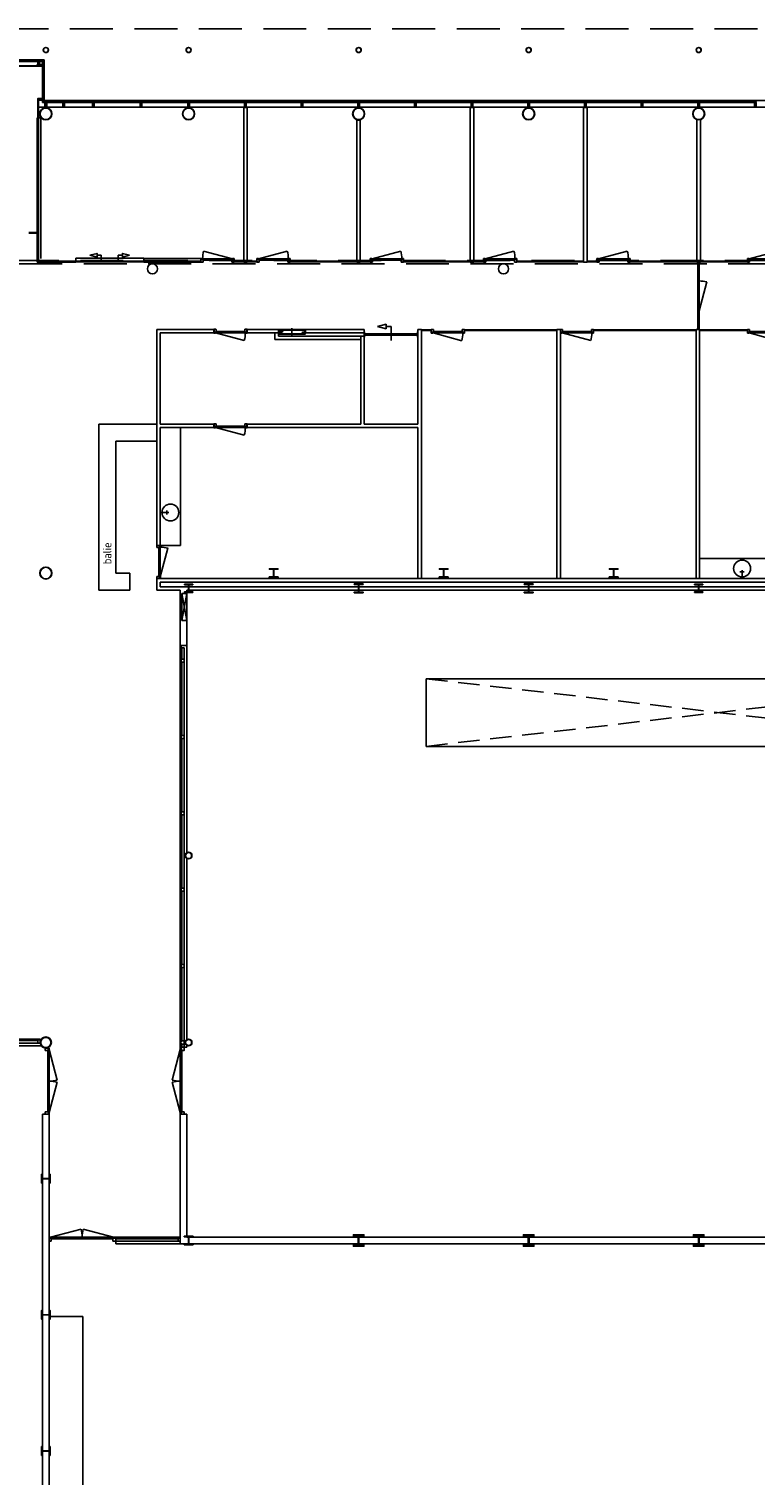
# Model space of a CAD drawing. Header units: millimetres. Extents: x 9251 to 87900, y 65165 to 131508.
# Tile 12 of 37: x 42327 to 63788, y 88763 to 131508. Entities that reach past the tile are written whole.
import ezdxf

# ---------------------------------------------------------------- set-up
doc = ezdxf.new("R2010")
doc.units = ezdxf.units.MM
doc.header["$LTSCALE"] = 100
doc.linetypes.add('DASHED', pattern=[19.05, 12.7, -6.35])
doc.linetypes.add('HIDDEN', pattern=[9.525, 6.35, -3.175])
for name, color, linetype in [('AA28----_KONSTRUKTIE', 9, 'Continuous'), ('AL22----_BINNENWAND', 2, 'Continuous'), ('AL27----_DAKEN', 8, 'DASHED'), ('AL28----_KONSTRUKTIE', 7, 'Continuous'), ('AL31----_BUITENKOZIJN', 1, 'Continuous'), ('AL31----_BUITENKOZIJN_D10', 9, 'Continuous'), ('AL32----_BINNENKOZIJN', 1, 'Continuous'), ('AL43----_VLOERAFWERKING', 7, 'Continuous'), ('AL72----_BALIE', 1, 'Continuous'), ('AL74----_SANITAIR', 7, 'Continuous')]:
    doc.layers.add(name, color=color, linetype=linetype)
doc.styles.add('isocp', font='isocp.shx', dxfattribs={"height": 250})

# ---------------------------------------------------------------- blocks, each defined once
blk = doc.blocks.new('kol-2')
at = {"layer": 'AA28----_KONSTRUKTIE', "linetype": 'Continuous'}
h = blk.add_hatch(color=256, dxfattribs=at)
h.dxf.hatch_style = 1
h.paths.add_polyline_path([(-3.75, 88.5), (-3.75, -88.5, -0.41421356), (-27.75, -112.5), (-130, -112.5), (-130, -125), (130, -125), (130, -112.5), (27.75, -112.5, -0.41421356), (3.75, -88.5), (3.75, 88.5, -0.41421356), (27.75, 112.5), (130, 112.5), (130, 125), (-130, 125), (-130, 112.5), (-27.75, 112.5, -0.41421356)])
at = {"layer": 'AL28----_KONSTRUKTIE'}
blk.add_lwpolyline([(3.75, 88.5, -0.41421356), (27.75, 112.5), (130, 112.5), (130, 125), (-130, 125), (-130, 112.5), (-27.75, 112.5, -0.41421356), (-3.75, 88.5), (-3.75, -88.5, -0.41421356), (-27.75, -112.5), (-130, -112.5), (-130, -125), (130, -125), (130, -112.5), (27.75, -112.5, -0.41421356), (3.75, -88.5)], format="xyb", close=True, dxfattribs=at)
blk = doc.blocks.new('kol-8')
at = {"layer": 'AA28----_KONSTRUKTIE', "linetype": 'Continuous'}
h = blk.add_hatch(color=256, dxfattribs=at)
h.dxf.hatch_style = 1
h.paths.add_polyline_path([(26, 223), (120, 223), (120, 240), (-120, 240), (-120, 223), (-26, 223, -0.414214), (-5, 202), (-5, 38, -0.414214), (-26, 17), (-120, 17), (-120, 0), (120, 0), (120, 17), (26, 17, -0.414214), (5, 38), (5, 202, -0.414214)])
at = {"layer": 'AL28----_KONSTRUKTIE'}
blk.add_lwpolyline([(5, 202, -0.414214), (26, 223), (120, 223), (120, 240), (-120, 240), (-120, 223), (-26, 223, -0.414214), (-5, 202), (-5, 38, -0.414214), (-26, 17), (-120, 17), (-120, 0), (120, 0), (120, 17), (26, 17, -0.414214), (5, 38)], format="xyb", close=True, dxfattribs=at)
blk = doc.blocks.new('kol-15')
at = {"layer": 'AL28----_KONSTRUKTIE', "linetype": 'Continuous'}
h = blk.add_hatch(color=256, dxfattribs=at)
h.dxf.hatch_style = 1
h.paths.add_polyline_path([(165, 0, 1), (-165, 0, 1)])
h.paths.add_polyline_path([(149, 0, 1), (-149, 0, 1)], flags=16)
at = {"layer": 'AL28----_KONSTRUKTIE'}
for radius in [165, 149]:
    blk.add_circle((0, 0), radius, dxfattribs=at)
blk = doc.blocks.new('kol-11')
at = {"layer": 'AA28----_KONSTRUKTIE'}
h = blk.add_hatch(color=256, dxfattribs=at)
h.dxf.hatch_style = 1
edge = h.paths.add_edge_path()
edge.add_arc((37.5, 104), 27, 90, 180, ccw=False)
edge.add_line((37.5, 131), (155, 131))
edge.add_line((155, 131), (155, 170))
edge.add_line((155, 170), (-155, 170))
edge.add_line((-155, 170), (-155, 131))
edge.add_line((-155, 131), (-37.5, 131))
edge.add_arc((-37.5, 104), 27, 0, 90, ccw=False)
edge.add_line((-10.5, 104), (-10.5, -104))
edge.add_arc((-37.5, -104), 27, -90, 0, ccw=False)
edge.add_line((-37.5, -131), (-155, -131))
edge.add_line((-155, -131), (-155, -170))
edge.add_line((-155, -170), (155, -170))
edge.add_line((155, -170), (155, -131))
edge.add_line((155, -131), (37.5, -131))
edge.add_arc((37.5, -104), 27, 180, 270, ccw=False)
edge.add_line((10.5, -104), (10.5, 104))
at = {"layer": 'AL28----_KONSTRUKTIE'}
blk.add_lwpolyline([(10.5, 104, -0.4142136), (37.5, 131), (155, 131), (155, 170), (-155, 170), (-155, 131), (-37.5, 131, -0.4142136), (-10.5, 104), (-10.5, -104, -0.4142136), (-37.5, -131), (-155, -131), (-155, -170), (155, -170), (155, -131), (37.5, -131, -0.4142136), (10.5, -104)], format="xyb", close=True, dxfattribs=at)
blk = doc.blocks.new('kol-13')
at = {"layer": 'AA28----_KONSTRUKTIE', "linetype": 'Continuous'}
h = blk.add_hatch(color=256, dxfattribs=at)
h.dxf.hatch_style = 1
h.paths.add_polyline_path([(-5, 88.5), (-5, -88.5, -0.4142136), (-29, -112.5), (-130, -112.5), (-130, -130), (130, -130), (130, -112.5), (29, -112.5, -0.4142136), (5, -88.5), (5, 88.5, -0.4142136), (29, 112.5), (130, 112.5), (130, 130), (-130, 130), (-130, 112.5), (-29, 112.5, -0.4142136)])
at = {"layer": 'AL28----_KONSTRUKTIE'}
blk.add_lwpolyline([(5, 88.5, -0.4142136), (29, 112.5), (130, 112.5), (130, 130), (-130, 130), (-130, 112.5), (-29, 112.5, -0.4142136), (-5, 88.5), (-5, -88.5, -0.4142136), (-29, -112.5), (-130, -112.5), (-130, -130), (130, -130), (130, -112.5), (29, -112.5, -0.4142136), (5, -88.5)], format="xyb", close=True, dxfattribs=at)
blk = doc.blocks.new('RTGMJHFJ')
at = {"layer": 'AL32----_BINNENKOZIJN', "linetype": 'Continuous'}
blk.add_line((1070279, 161890), (1071129, 162118), dxfattribs=at)
at = {"layer": 'AL32----_BINNENKOZIJN', "linetype": 'ByBlock'}
for p, q in [((1070227, 161897), (1070229, 161899)), ((1070227, 161897), (1070227, 161805)), ((1070227, 161805), (1070227, 161787)), ((1070229, 161785), (1070227, 161787)), ((1070275, 161899), (1070229, 161899)), ((1070229, 161785), (1070236, 161785)), ((1070236, 161785), (1070236, 161785)), ((1070236, 161785), (1070293, 161785)), ((1070277, 161897), (1070275, 161899)), ((1070277, 161848), (1070277, 161897)), ((1070293, 161848), (1070277, 161848)), ((1070294, 161847), (1070293, 161848)), ((1070293, 161785), (1070294, 161786)), ((1070294, 161786), (1070294, 161847)), ((1071144, 161847), (1071145, 161848)), ((1071144, 161786), (1071144, 161847)), ((1071145, 161785), (1071144, 161786)), ((1071145, 161848), (1071161, 161848)), ((1071202, 161785), (1071145, 161785)), ((1071202, 161785), (1071145, 161785)), ((1071161, 161897), (1071163, 161899)), ((1071161, 161848), (1071161, 161897)), ((1071163, 161899), (1071209, 161899)), ((1071163, 161899), (1071209, 161899)), ((1071209, 161785), (1071202, 161785)), ((1071202, 161785), (1071202, 161785)), ((1071209, 161785), (1071202, 161785)), ((1071202, 161785), (1071202, 161785)), ((1071211, 161897), (1071209, 161899)), ((1071209, 161785), (1071211, 161787)), ((1071211, 161897), (1071211, 161805)), ((1071211, 161805), (1071211, 161787))]:
    blk.add_line(p, q, dxfattribs=at)
at = {"layer": 'AL32----_BINNENKOZIJN', "lineweight": 20}
for p, q in [((1070227, 161800), (1070227, 161820)), ((1071211, 161800), (1071211, 161820))]:
    blk.add_line(p, q, dxfattribs=at)
at = {"layer": 'AL32----_BINNENKOZIJN'}
for p, q in [((1071159, 161890), (1070279, 161890)), ((1070279, 161890), (1070279, 161850)), ((1071159, 161850), (1070279, 161850)), ((1071159, 161890), (1071159, 161850))]:
    blk.add_line(p, q, dxfattribs=at)
blk.add_arc((1070279, 161890), 880, 0, 15, dxfattribs=at)
blk = doc.blocks.new('cxzczxc')
at = {"layer": 'AL32----_BINNENKOZIJN', "linetype": 'ByBlock'}
for p, q in [((1055832, 150268), (1055832, 150288)), ((1055832, 150288), (1055841, 150288)), ((1055841, 150268), (1055832, 150268)), ((1055832, 150194), (1055841, 150194)), ((1055832, 150174), (1055832, 150194)), ((1055880, 150174), (1055832, 150174)), ((1055841, 150288), (1055841, 150288)), ((1055841, 150288), (1055898, 150288)), ((1055841, 150194), (1055841, 150268)), ((1055882, 150176), (1055880, 150174)), ((1055898, 150225), (1055882, 150225)), ((1055882, 150225), (1055882, 150176)), ((1055898, 150288), (1055899, 150287)), ((1055899, 150226), (1055898, 150225)), ((1055899, 150287), (1055899, 150226)), ((1056750, 150288), (1056749, 150287)), ((1056749, 150287), (1056749, 150226)), ((1056749, 150226), (1056750, 150225)), ((1056807, 150288), (1056750, 150288)), ((1056750, 150225), (1056766, 150225)), ((1056766, 150225), (1056766, 150176)), ((1056766, 150176), (1056768, 150174)), ((1056768, 150174), (1056816, 150174)), ((1056816, 150288), (1056807, 150288)), ((1056807, 150288), (1056807, 150288)), ((1056807, 150194), (1056807, 150268)), ((1056807, 150268), (1056816, 150268)), ((1056816, 150194), (1056807, 150194)), ((1056816, 150268), (1056816, 150288)), ((1056816, 150174), (1056816, 150194))]:
    blk.add_line(p, q, dxfattribs=at)
at = {"layer": 'AL32----_BINNENKOZIJN'}
for p, q in [((1055884, 150223), (1056764, 150223)), ((1055884, 150183), (1055884, 150223)), ((1055884, 150183), (1056764, 150183)), ((1056764, 150183), (1056764, 150223))]:
    blk.add_line(p, q, dxfattribs=at)
at = {"layer": 'AL32----_BINNENKOZIJN', "linetype": 'Continuous'}
blk.add_line((1056764, 150183), (1055914, 149956), dxfattribs=at)
at = {"layer": 'AL32----_BINNENKOZIJN'}
blk.add_arc((1056764, 150183), 880, 180, 195, dxfattribs=at)
blk = doc.blocks.new('dfbvddff')
at = {"layer": 'AL22----_BINNENWAND'}
for p, q in [((1051639, 157953), (1051639, 157821)), ((1051639, 157821), (1051659, 157821)), ((1051640, 157953), (1051640, 157822)), ((1051654, 157952), (1051640, 157952)), ((1051654, 157853), (1051640, 157853)), ((1051654, 157850), (1051640, 157850)), ((1051640, 157822), (1051658, 157822)), ((1052426, 157956), (1051642, 157956)), ((1052426, 157955), (1051642, 157955)), ((1051650, 157878), (1051650, 157866)), ((1051656, 157878), (1051650, 157878)), ((1051656, 157866), (1051650, 157866)), ((1051656, 157950), (1051656, 157854)), ((1051656, 157877), (1051659, 157877)), ((1051656, 157868), (1051659, 157868)), ((1051658, 157822), (1051658, 157848)), ((1051658, 157848), (1051659, 157848)), ((1051659, 157950), (1051659, 157854)), ((1051659, 157821), (1051659, 157848)), ((1052409, 157821), (1051659, 157821)), ((1051662, 157846), (1052382, 157846)), ((1051662, 157823), (1051662, 157846)), ((1051663, 157823), (1051663, 157846)), ((1051721, 157836), (1051663, 157836)), ((1051721, 157835), (1051663, 157835)), ((1051664, 157822), (1052405, 157822)), ((1051664, 157821), (1052405, 157821)), ((1051679, 157920), (1051739, 157920)), ((1051722, 157822), (1051722, 157834)), ((1051723, 157822), (1051723, 157834)), ((1052376, 157935), (1052296, 157885)), ((1052296, 157873), (1052296, 157885)), ((1052408, 157873), (1052296, 157873)), ((1052389, 157920), (1052329, 157920)), ((1052339, 157842), (1052339, 157822)), ((1052340, 157842), (1052340, 157822)), ((1052403, 157844), (1052341, 157844)), ((1052403, 157842), (1052341, 157842)), ((1052347, 157955), (1052409, 157955)), ((1052347, 157955), (1052347, 157953)), ((1052347, 157953), (1052409, 157953)), ((1052410, 157935), (1052376, 157935)), ((1052405, 157846), (1052382, 157846)), ((1052382, 157844), (1052382, 157846)), ((1052405, 157844), (1052382, 157844)), ((1052389, 157850), (1052410, 157850)), ((1052389, 157848), (1052389, 157850)), ((1052389, 157848), (1052409, 157848)), ((1052403, 157842), (1052403, 157822)), ((1052405, 157823), (1052405, 157844)), ((1052405, 157842), (1052405, 157822)), ((1052405, 157822), (1052405, 157841)), ((1052407, 157924), (1052407, 157917)), ((1052407, 157823), (1052407, 157844)), ((1052408, 157925), (1052410, 157925)), ((1052408, 157922), (1052410, 157922)), ((1052408, 157918), (1052410, 157918)), ((1052408, 157915), (1052410, 157915)), ((1052409, 157821), (1052409, 157848)), ((1052429, 157821), (1052409, 157821)), ((1052410, 157952), (1052410, 157831)), ((1052410, 157950), (1052428, 157950)), ((1052410, 157935), (1052410, 157875)), ((1052410, 157822), (1052410, 157850)), ((1052410, 157831), (1052415, 157831)), ((1052428, 157822), (1052410, 157822)), ((1052412, 157952), (1052412, 157950)), ((1052413, 157923), (1052422, 157923)), ((1052413, 157922), (1052423, 157922)), ((1052413, 157918), (1052423, 157918)), ((1052413, 157918), (1052422, 157918)), ((1052415, 157831), (1052428, 157843)), ((1052423, 157922), (1052422, 157923)), ((1052422, 157918), (1052422, 157923)), ((1052422, 157918), (1052423, 157918)), ((1052423, 157918), (1052423, 157922)), ((1052428, 157953), (1052428, 157822)), ((1052428, 157950), (1052428, 157843)), ((1052429, 157953), (1052429, 157821))]:
    blk.add_line(p, q, dxfattribs=at)
at = {"layer": 'AL22----_BINNENWAND', "ltscale": 75}
blk.add_line((1052034, 157782), (1052034, 157999), dxfattribs=at)
at = {"layer": 'AL22----_BINNENWAND', "ltscale": 7}
for p, q in [((1052410, 157924), (1052413, 157924)), ((1052410, 157916), (1052413, 157916)), ((1052413, 157916), (1052413, 157924))]:
    blk.add_line(p, q, dxfattribs=at)
at = {"layer": 'AL22----_BINNENWAND'}
blk.add_circle((1051709, 157920), 19.2, dxfattribs=at)
for centre, radius, start, end in [((1051642, 157953), 3.25, 90, 180), ((1051642, 157953), 2, 90, 180), ((1051654, 157950), 4.5, 0, 90), ((1051654, 157950), 1.5, 0, 90), ((1051654, 157854), 1.5, 270, 0), ((1051654, 157854), 4.5, 270, 0), ((1051664, 157823), 2, 180, 270), ((1051664, 157823), 0.5, 180, 270), ((1051721, 157834), 2, 0, 90), ((1051721, 157834), 0.5, 0, 90), ((1052341, 157842), 2, 90, 180), ((1052359, 157920), 19.2, 42.7158, 201.2949), ((1052341, 157842), 0.5, 90, 180), ((1052403, 157842), 2, 0, 90), ((1052403, 157842), 0.5, 0, 90), ((1052405, 157844), 2, 0, 90), ((1052405, 157844), 0.5, 0, 90), ((1052405, 157823), 0.5, 270, 0), ((1052405, 157823), 2, 270, 0), ((1052408, 157924), 0.858, 125.2438, 149.6198), ((1052408, 157924), 0.418, 90, 125.2438), ((1052409, 157924), 1.99, 180, 193.6487), ((1052409, 157924), 1.99, 166.3513, 180), ((1052408, 157924), 1.33, 149.6198, 166.3513), ((1052408, 157923), 0.418, 234.7562, 270), ((1052408, 157923), 0.858, 210.3802, 234.7562), ((1052408, 157923), 1.33, 193.6487, 210.3802), ((1052411, 157921), 4.33, 163.6633, 173.0774), ((1052409, 157921), 1.96, 144.715, 163.6633), ((1052415, 157920), 7.99, 173.0774, 180), ((1052415, 157920), 7.99, 180, 186.9226), ((1052411, 157920), 4.33, 186.9226, 196.3367), ((1052408, 157917), 0.858, 125.2438, 149.6198), ((1052408, 157917), 0.418, 90, 125.2438), ((1052409, 157919), 1.96, 196.3367, 215.285), ((1052409, 157917), 1.99, 180, 193.6487), ((1052409, 157917), 1.99, 166.3513, 180), ((1052408, 157917), 1.33, 149.6198, 166.3513), ((1052408, 157916), 0.858, 210.3802, 234.7562), ((1052408, 157916), 1.33, 193.6487, 210.3802), ((1052408, 157916), 0.418, 234.7562, 270), ((1052408, 157922), 0.251, 90, 144.715), ((1052408, 157918), 0.251, 215.285, 270), ((1052408, 157875), 2.5, 270, 0), ((1052409, 157952), 2.5, 0, 90), ((1052409, 157952), 1, 0, 90), ((1052426, 157953), 3.25, 0, 90), ((1052426, 157953), 2, 0, 90)]:
    blk.add_arc(centre, radius, start, end, dxfattribs=at)
blk = doc.blocks.new('300_28_ISR_kolom_HE - HEB260-V7-Fund_00_tag')
at = {"layer": 'AA28----_KONSTRUKTIE', "linetype": 'Continuous'}
h = blk.add_hatch(color=256, dxfattribs=at)
h.dxf.hatch_style = 1
h.paths.add_polyline_path([(-130, 130), (-130, 112), (-29, 112, -0.127615), (-17, 109, -0.272209), (-5, 88), (-5, -89, -0.414214), (-29, -113), (-130, -113), (-130, -130), (130, -130), (130, -113), (29, -113, -0.127615), (17, -109, -0.272209), (5, -89), (5, 88, -0.414214), (29, 112), (130, 112), (130, 130)])
at = {"layer": 'AL28----_KONSTRUKTIE', "lineweight": 25}
for p, q in [((130, 130), (-130, 130)), ((-130, 130), (-130, 112)), ((-130, 112), (-29, 112)), ((-5, 88), (-5, -89)), ((5, -89), (5, 88)), ((29, 112), (130, 112)), ((130, 112), (130, 130)), ((-130, -113), (-130, -130)), ((-29, -113), (-130, -113)), ((-130, -130), (130, -130)), ((130, -113), (29, -113)), ((130, -130), (130, -113))]:
    blk.add_line(p, q, dxfattribs=at)
for centre, start, end in [((-29, 88), 0, 90), ((29, 88), 90, 180), ((-29, -89), 270, 0), ((29, -89), 180, 270)]:
    blk.add_arc(centre, 24, start, end, dxfattribs=at)
at = {"layer": 'AL28----_KONSTRUKTIE', "linetype": 'HIDDEN', "lineweight": 25}
for centre, start, end in [((-29, 88), 60.91, 89.09), ((-29, 88), 30.91, 59.09), ((-29, 88), 0.91, 29.09), ((29, 88), 150.91, 179.09), ((29, 88), 120.91, 149.09), ((29, 88), 90.91, 119.09), ((-29, -89), 270.91, 299.09), ((-29, -89), 300.91, 329.09), ((-29, -89), 330.91, 359.09), ((29, -89), 180.91, 209.09), ((29, -89), 210.91, 239.09), ((29, -89), 240.91, 269.09)]:
    blk.add_arc(centre, 24, start, end, dxfattribs=at)
blk = doc.blocks.new('300_28_ISR_kolom_HE - HEB260-V6-Fund_00_tag')
at = {"layer": 'AA28----_KONSTRUKTIE', "linetype": 'Continuous'}
h = blk.add_hatch(color=256, dxfattribs=at)
h.dxf.hatch_style = 1
h.paths.add_polyline_path([(29, 112), (130, 112), (130, 130), (-130, 130), (-130, 112), (-29, 112, -0.127615), (-17, 109, -0.272209), (-5, 88), (-5, -89, -0.414214), (-29, -113), (-130, -113), (-130, -130), (130, -130), (130, -113), (29, -113, -0.127615), (17, -109, -0.272209), (5, -89), (5, 88, -0.414214)])
at = {"layer": 'AL28----_KONSTRUKTIE', "lineweight": 25}
for p, q in [((130, 130), (-130, 130)), ((-130, 130), (-130, 112)), ((-130, 112), (-29, 112)), ((-5, 88), (-5, -89)), ((5, -89), (5, 88)), ((29, 112), (130, 112)), ((130, 112), (130, 130)), ((-130, -113), (-130, -130)), ((-29, -113), (-130, -113)), ((-130, -130), (130, -130)), ((130, -113), (29, -113)), ((130, -130), (130, -113))]:
    blk.add_line(p, q, dxfattribs=at)
for centre, start, end in [((-29, 88), 0, 90), ((29, 88), 90, 180), ((-29, -89), 270, 0), ((29, -89), 180, 270)]:
    blk.add_arc(centre, 24, start, end, dxfattribs=at)
at = {"layer": 'AL28----_KONSTRUKTIE', "linetype": 'HIDDEN', "lineweight": 25}
for centre, start, end in [((-29, 88), 60.91, 89.09), ((-29, 88), 30.91, 59.09), ((-29, 88), 0.91, 29.09), ((29, 88), 150.91, 179.09), ((29, 88), 120.91, 149.09), ((29, 88), 90.91, 119.09), ((-29, -89), 270.91, 299.09), ((-29, -89), 300.91, 329.09), ((-29, -89), 330.91, 359.09), ((29, -89), 180.91, 209.09), ((29, -89), 210.91, 239.09), ((29, -89), 240.91, 269.09)]:
    blk.add_arc(centre, 24, start, end, dxfattribs=at)
blk = doc.blocks.new('Buis 152 zelf')
at = {"layer": 'AL28----_KONSTRUKTIE', "linetype": 'Continuous'}
for radius in [76, 71.5]:
    blk.add_circle((0, 0), radius, dxfattribs=at)
blk = doc.blocks.new('Buis 355')
at = {"layer": 'AA28----_KONSTRUKTIE', "linetype": 'Continuous'}
h = blk.add_hatch(color=256, dxfattribs=at)
h.dxf.hatch_style = 1
h.paths.add_polyline_path([(177.8, 0, 1), (-177.8, 0, 1)])
h.paths.add_polyline_path([(169.8, 0, 1), (-169.8, 0, 1)], flags=16)
at = {"layer": 'AL28----_KONSTRUKTIE', "linetype": 'Continuous'}
for radius in [177.8, 169.8]:
    blk.add_circle((0, 0), radius, dxfattribs=at)
blk = doc.blocks.new('Kol 1 zelf')
at = {"layer": 'AA28----_KONSTRUKTIE', "linetype": 'Continuous'}
h = blk.add_hatch(color=256, dxfattribs=at)
h.dxf.hatch_style = 1
h.paths.add_polyline_path([(100, 0, 1), (-100, 0, 1)])
h.paths.add_polyline_path([(90, 0, 1), (-90, 0, 1)], flags=16)
at = {"layer": 'AL28----_KONSTRUKTIE', "linetype": 'Continuous'}
for radius in [100, 90]:
    blk.add_circle((0, 0), radius, dxfattribs=at)
blk = doc.blocks.new('31_stijl zelf')
at = {"layer": 'AL31----_BUITENKOZIJN_D10', "linetype": 'Continuous'}
h = blk.add_hatch(color=256, dxfattribs=at)
h.dxf.hatch_style = 1
h.paths.add_polyline_path([(-12, 34), (-12, 0), (-25, 0), (-25, -138), (25, -138), (25, 0), (12, 0), (12, 34), (25, 34), (25, 37), (25, 52), (-25, 52), (-25, 37), (-25, 34)])
h.paths.add_polyline_path([(-23, 36), (-23, 39), (-23, 50), (23, 50), (23, 37), (23, 36), (10, 36), (10, -2), (23, -2), (23, -136), (-23, -136), (-23, -2), (-10, -2), (-10, 36)], flags=16)
at = {"layer": 'AL31----_BUITENKOZIJN', "linetype": 'Continuous'}
for points in [[(-32, 34), (-12, 34), (-12, 0), (-32, 0)], [(32, 34), (12, 34), (12, 0), (32, 0)]]:
    blk.add_lwpolyline(points, dxfattribs=at)
for points in [[(25, 0), (12, 0), (12, 34), (25, 34), (25, 37), (25, 52), (-25, 52), (-25, 37), (-25, 37), (-25, 34), (-12, 34), (-12, 0), (-25, 0), (-25, -138), (25, -138)], [(23, -2), (10, -2), (10, 36), (23, 36), (23, 37), (23, 50), (-23, 50), (-23, 39), (-23, 39), (-23, 36), (-10, 36), (-10, -2), (-23, -2), (-23, -136), (23, -136)]]:
    blk.add_lwpolyline(points, close=True, dxfattribs=at)

msp = doc.modelspace()

# ---------------------------------------------------------------- hatches: boundary and pattern name
at = {"layer": 'AL31----_BUITENKOZIJN'}
h = msp.add_hatch(dxfattribs=at)
h.set_pattern_fill('ANSI37', color=256, scale=0.5, angle=270)
h.set_pattern_definition([(225, (41784.1727, 146436.7445), (-1.12253202, 1.12253202), []), (135, (41784.1727, 146436.7445), (1.12253202, 1.12253202), [])])
h.paths.add_polyline_path([(42560, 130409), (42560, 130411), (42546, 130411), (42546, 130409)])
h = msp.add_hatch(dxfattribs=at)
h.set_pattern_fill('_U', color=256, scale=2, angle=225, double=1, pattern_type=0)
h.set_pattern_definition([(315, (36586.6703, 123567.8836), (-1.41421356, -1.41421356), []), (225, (36586.6703, 123567.8836), (-1.41421356, 1.41421356), [])])
h.paths.add_polyline_path([(42563, 130417), (42557, 130417, -0.4), (42557, 130426), (42563, 130426, -0.4)])

# ---------------------------------------------------------------- linework, layer by layer
at = {"layer": 'AL22----_BINNENWAND'}
for p, q in [((42589, 129399), (42589, 128882)), ((42607, 129399), (42607, 128882)), ((48677, 129188), (48777, 129188)), ((48677, 124611), (48677, 129188)), ((48777, 124611), (48777, 129188)), ((55372, 124611), (55372, 129188)), ((55372, 129188), (55472, 129188)), ((55472, 124611), (55472, 129188)), ((58722, 124611), (58722, 129188)), ((58722, 129188), (58822, 129188)), ((58822, 124611), (58822, 129188)), ((42683, 128881), (42569, 128881)), ((42569, 124611), (42569, 128881)), ((42589, 128882), (42607, 128882)), ((42596, 128869), (42596, 128466)), ((42601, 128869), (42601, 128466)), ((42606, 128869), (42606, 128466)), ((42683, 128881), (42683, 124725)), ((52022, 124611), (52022, 128813)), ((52022, 128813), (52122, 128813)), ((52122, 124611), (52122, 128813)), ((62072, 124611), (62072, 128830)), ((62072, 128830), (62172, 128828)), ((62172, 124611), (62172, 128828)), ((43718, 124611), (42569, 124611)), ((43718, 124732), (43718, 124728)), ((45726, 124725), (47411, 124725)), ((47411, 124611), (45726, 124611)), ((47411, 124725), (47411, 124611)), ((48777, 124611), (48677, 124611)), ((52122, 124611), (52022, 124611)), ((55472, 124611), (55372, 124611)), ((58822, 124611), (58722, 124611)), ((62172, 124611), (62072, 124611)), ((62172, 124646), (62172, 124626)), ((46108, 122626), (46108, 116243)), ((47789, 122626), (46108, 122626)), ((46208, 122526), (46208, 119826)), ((47789, 122526), (46208, 122526)), ((47789, 122626), (47789, 122526)), ((49815, 122626), (48773, 122626)), ((48773, 122626), (48773, 122526)), ((49649, 122526), (48773, 122526)), ((49599, 122326), (49599, 122526)), ((52134, 122326), (49599, 122326)), ((49699, 122526), (49649, 122526)), ((49699, 122526), (49699, 122626)), ((49699, 122426), (49699, 122526)), ((52234, 122426), (49699, 122426)), ((52234, 122626), (50497, 122626)), ((50497, 122626), (50497, 122526)), ((52234, 122526), (50497, 122526)), ((52134, 119826), (52134, 122426)), ((52234, 122526), (52234, 122626)), ((52234, 119826), (52234, 122426)), ((53925, 122626), (53825, 122626)), ((53825, 122626), (53825, 119826)), ((53925, 122626), (53925, 115259)), ((57934, 122626), (57934, 115259)), ((58034, 122626), (57934, 122626)), ((58034, 122626), (58034, 115259)), ((59018, 122611), (59018, 122591)), ((62044, 122626), (62044, 115259)), ((62144, 122626), (62044, 122626)), ((62144, 122626), (62144, 115259)), ((46208, 119826), (47789, 119826)), ((46208, 119726), (46208, 116243)), ((47789, 119726), (46208, 119726)), ((47789, 119826), (47789, 119726)), ((52134, 119826), (48773, 119826)), ((48773, 119826), (48773, 119726)), ((53825, 119726), (48773, 119726)), ((53825, 119826), (52234, 119826)), ((53825, 119726), (53825, 115259)), ((46208, 116243), (46108, 116243)), ((64854, 115259), (46108, 115259)), ((46108, 115259), (46108, 114919)), ((64754, 115159), (46208, 115159)), ((46208, 115159), (46208, 115019)), ((64754, 115019), (46208, 115019)), ((46802, 114919), (46108, 114919)), ((46802, 114919), (46802, 113279)), ((46992, 114819), (46842, 114819)), ((46842, 114819), (46992, 114019)), ((46842, 114019), (46992, 114819)), ((46842, 114819), (46842, 114019)), ((64854, 114919), (46992, 114919)), ((46992, 114919), (46992, 113279)), ((46992, 114019), (46842, 114019)), ((46992, 113279), (46802, 113279)), ((46802, 101387), (46802, 113279)), ((46992, 107158), (46992, 113279)), ((46842, 113232), (46802, 113232)), ((46842, 113232), (46802, 113232)), ((46842, 113232), (46802, 113232)), ((46842, 112861), (46802, 112861)), ((46842, 112861), (46842, 113232)), ((46916, 113212), (46842, 113212)), ((46916, 112881), (46842, 112881)), ((46842, 112811), (46802, 112811)), ((46842, 112811), (46802, 112811)), ((46842, 112811), (46802, 112811)), ((46842, 110604), (46842, 112811)), ((46916, 112791), (46842, 112791)), ((46842, 110604), (46802, 110604)), ((46842, 110554), (46802, 110554)), ((46842, 110554), (46802, 110554)), ((46842, 110554), (46802, 110554)), ((46916, 110624), (46842, 110624)), ((46842, 108346), (46842, 110554)), ((46916, 110534), (46842, 110534)), ((46842, 108366), (46842, 110534)), ((46842, 108346), (46802, 108346)), ((46842, 108296), (46802, 108296)), ((46842, 108296), (46802, 108296)), ((46842, 108296), (46802, 108296)), ((46916, 108366), (46842, 108366)), ((46842, 106089), (46842, 108296)), ((46916, 108276), (46842, 108276)), ((46842, 106109), (46842, 108276)), ((46992, 101632), (46992, 106991)), ((46842, 106089), (46802, 106089)), ((46842, 106039), (46802, 106039)), ((46842, 106039), (46802, 106039)), ((46842, 106039), (46802, 106039)), ((46916, 106109), (46842, 106109)), ((46842, 103831), (46842, 106039)), ((46916, 106019), (46842, 106019)), ((46842, 103831), (46802, 103831)), ((46842, 103781), (46802, 103781)), ((46842, 103781), (46802, 103781)), ((46842, 103781), (46802, 103781)), ((46916, 103851), (46842, 103851)), ((46842, 101574), (46842, 103781)), ((46916, 103761), (46842, 103761)), ((37762, 101454), (42693, 101454)), ((42662, 101644), (37792, 101644)), ((42662, 101530), (37792, 101530)), ((42615, 101604), (40252, 101604)), ((42595, 101530), (42595, 101604)), ((42615, 101604), (42615, 101644)), ((42662, 101530), (42662, 101644)), ((46842, 101574), (46802, 101574)), ((46842, 101524), (46802, 101524)), ((46842, 101524), (46802, 101524)), ((46842, 101524), (46802, 101524)), ((46916, 101594), (46842, 101594)), ((46842, 101407), (46842, 101524)), ((46916, 101504), (46842, 101504)), ((46992, 101407), (46842, 101407)), ((46992, 101407), (46992, 101465)), ((42922, 99429), (42732, 99429)), ((42732, 99429), (42732, 73449)), ((42922, 99429), (42922, 75949)), ((46802, 99429), (46802, 95600)), ((46802, 99429), (46992, 99429)), ((70028, 95790), (46992, 95790)), ((70028, 95600), (46802, 95600)), ((42922, 93449), (43922, 93449)), ((43922, 93449), (43922, 77949))]:
    msp.add_line(p, q, dxfattribs=at)
for points in [[(46916, 101407), (46916, 113212)], [(46992, 99429), (46992, 95790)]]:
    msp.add_lwpolyline(points, dxfattribs=at)
at = {"layer": 'AL27----_DAKEN'}
for p, q in [((9251, 131508), (79947, 131508)), ((11462, 124664), (86951, 124664)), ((11562, 124564), (86851, 124564))]:
    msp.add_line(p, q, dxfattribs=at)
at = {"layer": 'AL28----_KONSTRUKTIE'}
for centre in [(45977, 124416), (56352, 124416)]:
    msp.add_circle(centre, 150, dxfattribs=at)
at = {"layer": 'AL31----_BUITENKOZIJN'}
for p, q in [((42777, 130596), (37678, 130596)), ((42600, 130578), (41239, 130578)), ((42600, 130544), (41239, 130544)), ((42564, 130410), (42570, 130424)), ((42564, 130424), (42570, 130410)), ((42564, 130411), (42564, 130417)), ((42624, 130578), (42758, 130578)), ((42624, 130544), (42724, 130544)), ((42724, 130544), (42724, 130443)), ((42724, 130419), (42724, 129436)), ((42758, 130578), (42758, 130443)), ((42758, 130419), (42758, 129436)), ((42777, 130596), (42777, 129389)), ((42587, 129199), (77397, 129199)), ((42724, 129412), (42724, 129336)), ((42724, 129336), (42815, 129336)), ((42758, 129412), (42758, 129370)), ((42758, 129370), (42815, 129370)), ((42777, 129389), (77587, 129389)), ((42841, 129198), (42813, 129198)), ((42813, 129198), (42813, 129176)), ((42813, 129198), (42841, 129176)), ((42813, 129176), (42841, 129198)), ((42839, 129370), (43344, 129370)), ((42839, 129336), (42839, 129370)), ((43344, 129336), (42839, 129336)), ((42841, 129176), (42841, 129198)), ((43344, 129370), (43344, 129336)), ((43368, 129370), (55410, 129370)), ((55405, 129336), (43368, 129336)), ((47061, 129198), (47033, 129198)), ((47033, 129198), (47033, 129176)), ((47033, 129198), (47061, 129176)), ((47033, 129176), (47061, 129198)), ((47061, 129176), (47061, 129198)), ((52086, 129198), (52058, 129198)), ((52058, 129198), (52058, 129176)), ((52058, 129198), (52086, 129176)), ((52058, 129176), (52086, 129198)), ((52086, 129176), (52086, 129198)), ((57086, 129370), (55435, 129370)), ((57086, 129336), (55435, 129336)), ((57111, 129198), (57083, 129198)), ((57083, 129198), (57083, 129176)), ((57083, 129198), (57111, 129176)), ((57083, 129176), (57111, 129198)), ((57110, 129370), (58761, 129370)), ((57110, 129336), (58761, 129336)), ((57111, 129176), (57111, 129198)), ((58785, 129370), (60436, 129370)), ((58785, 129336), (60436, 129336)), ((60479, 129370), (63766, 129370)), ((60479, 129336), (63766, 129336)), ((62136, 129198), (62108, 129198)), ((62108, 129198), (62108, 129176)), ((62108, 129198), (62136, 129176)), ((62108, 129176), (62136, 129198)), ((62136, 129176), (62136, 129198))]:
    msp.add_line(p, q, dxfattribs=at)
for points in [[(42560, 130411), (41276, 130411), (41276, 130417), (42560, 130417)], [(42549, 130426), (42570, 130426), (42571, 130425), (42571, 130410), (42570, 130409), (42549, 130409), (42546, 130408), (42546, 130409), (42545, 130409), (42545, 130409), (42545, 130408), (42545, 130407), (42575, 130407), (42575, 130408), (42576, 130407), (42586, 130407), (42587, 130408), (42587, 130417), (42586, 130417), (42587, 130418), (42587, 130427), (42586, 130427), (42576, 130427), (42575, 130427), (42575, 130427), (42545, 130427), (42545, 130427), (42545, 130426), (42545, 130426), (42546, 130426), (42546, 130426), (42549, 130426)], [(42560, 130409), (42560, 130411), (42546, 130411), (42546, 130409)], [(42570, 130424), (42564, 130424), (42564, 130410), (42570, 130410)], [(42567, 130447), (42567, 130427), (42587, 130427), (42587, 130447), (42567, 130447)], [(42569, 130429), (42569, 130445), (42585, 130445), (42585, 130429), (42569, 130429)], [(42573, 130426), (42578, 130426), (42579, 130425), (42579, 130420), (42577, 130420), (42577, 130419), (42577, 130419), (42577, 130419), (42578, 130419), (42578, 130418), (42579, 130418), (42579, 130417), (42579, 130417), (42578, 130417), (42578, 130416), (42577, 130416), (42577, 130415), (42577, 130415), (42577, 130415), (42579, 130415), (42579, 130409), (42578, 130409), (42573, 130409), (42572, 130409), (42572, 130415), (42573, 130415), (42574, 130415), (42574, 130415), (42574, 130416), (42573, 130416), (42573, 130417), (42573, 130419), (42574, 130419), (42574, 130419), (42574, 130420), (42573, 130420), (42572, 130420), (42572, 130425), (42573, 130426)]]:
    msp.add_lwpolyline(points, close=True, dxfattribs=at)
for centre, radius, start, end in [((42536, 130422), 10.5, 337.3801, 22.6199), ((42537, 130422), 10.5, 337.3801, 22.6199), ((42538, 130422), 10.5, 337.3801, 22.6199), ((42539, 130422), 10.5, 337.3801, 22.6199), ((42540, 130422), 10.5, 337.3801, 22.6199), ((42541, 130422), 10.5, 337.3801, 22.6199), ((42542, 130422), 10.5, 337.3801, 22.6199), ((42543, 130422), 10.5, 337.3801, 22.6199), ((42544, 130422), 10.5, 337.3801, 22.6199), ((42545, 130422), 10.5, 337.3801, 22.6199), ((42561, 130422), 5.87, 136.3972, 223.6028), ((42558, 130422), 5.87, 316.3972, 43.6028)]:
    msp.add_arc(centre, radius, start, end, dxfattribs=at)
msp.add_point((42637, 130457), dxfattribs=at)
at = {"layer": 'AL32----_BINNENKOZIJN'}
for p, q in [((42327, 125490), (42572, 125490)), ((42327, 125470), (42572, 125470)), ((44341, 124817), (44466, 124817)), ((44466, 124817), (44466, 124679)), ((44966, 124817), (44966, 124679)), ((45090, 124817), (44966, 124817)), ((43718, 124732), (44708, 124732)), ((43718, 124732), (43718, 124626)), ((43718, 124728), (44708, 124728)), ((44708, 124732), (44708, 124728)), ((44714, 124732), (45726, 124732)), ((44714, 124732), (44714, 124728)), ((44714, 124728), (45726, 124728)), ((45726, 124732), (45726, 124728)), ((45726, 124732), (45726, 124626)), ((48385, 124646), (48677, 124646)), ((48385, 124646), (48385, 124626)), ((48385, 124626), (48677, 124626)), ((48777, 124646), (49071, 124646)), ((48777, 124626), (49071, 124626)), ((49071, 124646), (49071, 124626)), ((50055, 124646), (52022, 124646)), ((50055, 124646), (50055, 124626)), ((50055, 124626), (52022, 124626)), ((52122, 124646), (52415, 124646)), ((52122, 124626), (52415, 124626)), ((52415, 124646), (52415, 124626)), ((53399, 124646), (55372, 124646)), ((53399, 124646), (53399, 124626)), ((53399, 124626), (55372, 124626)), ((55472, 124646), (55761, 124646)), ((55472, 124626), (55761, 124626)), ((55761, 124646), (55761, 124626)), ((56749, 124646), (58722, 124646)), ((56749, 124626), (56749, 124646)), ((56749, 124626), (58722, 124626)), ((58822, 124646), (59111, 124646)), ((58822, 124626), (59111, 124626)), ((59111, 124646), (59111, 124626)), ((60099, 124646), (62072, 124646)), ((60099, 124626), (60099, 124646)), ((60099, 124626), (62072, 124626)), ((62172, 124646), (63560, 124646)), ((62172, 124626), (63560, 124626)), ((63560, 124646), (63560, 124626)), ((62132, 123178), (62360, 124030)), ((52882, 122712), (53029, 122712)), ((53029, 122712), (53029, 122299)), ((52246, 122556), (52234, 122556)), ((52234, 122501), (52234, 122556)), ((52246, 122501), (52234, 122501)), ((52234, 122496), (53825, 122496)), ((52234, 122496), (52234, 122456)), ((52234, 122456), (53825, 122456)), ((52246, 122451), (52234, 122451)), ((52234, 122451), (52234, 122396)), ((52246, 122396), (52234, 122396)), ((52246, 122501), (52246, 122556)), ((52246, 122451), (52246, 122396)), ((53825, 122556), (53813, 122556)), ((53813, 122501), (53813, 122556)), ((53825, 122501), (53813, 122501)), ((53825, 122451), (53813, 122451)), ((53813, 122451), (53813, 122396)), ((53825, 122396), (53813, 122396)), ((53825, 122501), (53825, 122556)), ((53825, 122451), (53825, 122396)), ((53925, 122611), (54218, 122611)), ((53925, 122591), (54218, 122591)), ((54218, 122611), (54218, 122591)), ((55202, 122611), (57934, 122611)), ((55202, 122611), (55202, 122591)), ((55202, 122591), (57934, 122591)), ((59018, 122611), (62044, 122611)), ((59018, 122591), (62044, 122591)), ((62144, 122611), (63560, 122611)), ((62144, 122591), (63560, 122591)), ((63560, 122611), (63560, 122591)), ((42808, 101317), (42808, 101384)), ((42808, 101384), (42922, 101384)), ((42808, 101317), (42882, 101317)), ((42882, 101337), (42922, 101337)), ((42882, 99477), (42882, 101337)), ((42882, 101337), (42922, 101337)), ((42922, 99429), (42922, 101384)), ((42882, 100407), (42922, 100407)), ((42882, 100407), (42922, 100407)), ((42808, 99497), (42882, 99497)), ((42808, 99429), (42808, 99497)), ((42882, 99477), (42922, 99477)), ((42882, 99477), (42922, 99477)), ((46802, 95790), (42922, 95790)), ((42922, 95790), (42922, 95676)), ((42969, 95750), (42969, 95790)), ((42969, 95750), (42969, 95790)), ((44829, 95750), (42969, 95750)), ((42989, 95676), (42989, 95750)), ((43899, 95750), (43899, 95790)), ((43899, 95750), (43899, 95790)), ((44809, 95676), (44809, 95750)), ((44829, 95750), (44829, 95790)), ((44829, 95750), (44829, 95790)), ((44879, 95750), (44879, 95790)), ((44879, 95750), (46755, 95750)), ((44899, 95600), (44899, 95750)), ((46735, 95676), (46735, 95750)), ((46755, 95750), (46755, 95790)), ((42989, 95676), (42922, 95676)), ((46802, 95676), (44809, 95676)), ((44899, 95600), (46802, 95600))]:
    msp.add_line(p, q, dxfattribs=at)
for points in [[(47409, 124626), (42591, 124626), (42591, 128881)], [(47409, 124646), (42611, 124646), (42611, 128881)], [(44130, 124817), (44341, 124760), (44341, 124873), (44130, 124817)], [(45301, 124817), (45090, 124760), (45090, 124873), (45301, 124817)], [(62132, 124607), (62092, 124607), (62092, 124080), (62132, 124080), (62132, 124607)], [(62132, 124058), (62092, 124058), (62092, 123178), (62132, 123178), (62132, 124058)], [(62132, 123168), (62092, 123168), (62092, 122631), (62132, 122631), (62132, 123168)], [(52632, 122712), (52882, 122645), (52882, 122779), (52632, 122712)], [(47789, 122626), (47789, 122526)], [(42922, 101337), (43163, 100439)], [(46802, 101337), (46562, 100439)], [(42922, 99477), (43163, 100375)], [(46802, 99477), (46562, 100375)], [(46802, 100407), (46842, 100407)], [(42969, 95790), (43868, 96030)], [(44829, 95790), (43931, 96030)]]:
    msp.add_lwpolyline(points, dxfattribs=at)
for points in [[(46802, 101387), (46802, 101337), (46842, 101337), (46842, 101317), (46916, 101317), (46916, 101407), (46842, 101407), (46842, 101387)], [(46842, 101337), (46802, 101337), (46802, 99477), (46842, 99477)], [(46916, 99497), (46842, 99497), (46842, 99477), (46802, 99477), (46802, 99429), (46916, 99429)]]:
    msp.add_lwpolyline(points, close=True, dxfattribs=at)
for centre, radius, start, end in [((62142, 123177), 880, 75.6457, 90), ((42922, 101337), 930, 270, 285), ((42922, 99477), 930, 75, 90), ((46802, 101337), 930, 255, 270), ((46802, 99477), 930, 90, 105), ((42969, 95790), 930, 360, 15), ((44829, 95790), 930, 165, 180)]:
    msp.add_arc(centre, radius, start, end, dxfattribs=at)
at = {"layer": 'AL43----_VLOERAFWERKING'}
for p, q in [((54064, 110302), (54064, 112302)), ((54064, 112302), (71349, 112302)), ((71349, 110302), (54064, 110302))]:
    msp.add_line(p, q, dxfattribs=at)
at = {"layer": 'AL43----_VLOERAFWERKING', "linetype": 'HIDDEN'}
for p, q in [((54064, 112302), (71349, 110302)), ((54064, 110302), (71349, 112302))]:
    msp.add_line(p, q, dxfattribs=at)
at = {"layer": 'AL72----_BALIE'}
for p, q in [((44393, 114919), (44393, 119826)), ((44393, 119826), (46108, 119826)), ((44893, 115419), (44893, 119326)), ((44893, 119326), (46108, 119326)), ((44893, 115419), (45308, 115419)), ((45308, 115419), (45308, 114919)), ((45308, 115419), (45308, 114919)), ((44393, 114919), (45308, 114919))]:
    msp.add_line(p, q, dxfattribs=at)
at = {"layer": 'AL74----_SANITAIR'}
for p, q in [((46808, 116243), (46808, 119729)), ((46208, 117214), (46458, 117214)), ((46408, 117152), (46408, 117277)), ((46808, 116243), (46208, 116243)), ((62144, 115854), (64664, 115854)), ((63466, 115459), (63341, 115459)), ((63404, 115259), (63404, 115509))]:
    msp.add_line(p, q, dxfattribs=at)
for centre in [(46508, 117214), (63404, 115559)]:
    msp.add_circle(centre, 250, dxfattribs=at)

# ---------------------------------------------------------------- block references
at = {"layer": 'AL22----_BINNENWAND', "rotation": 180}
msp.add_blockref('dfbvddff', (1102132, 280446), dxfattribs=at)
at = {"layer": 'AL28----_KONSTRUKTIE'}
for name, p in [('Buis 152 zelf', (42828, 130883)), ('Buis 152 zelf', (47047, 130883)), ('Buis 152 zelf', (52073, 130883)), ('Buis 152 zelf', (57098, 130883)), ('Buis 152 zelf', (62123, 130883)), ('Buis 355', (42827, 128999)), ('Buis 355', (47047, 128999)), ('Buis 355', (52072, 128999)), ('Buis 355', (57097, 128999)), ('Buis 355', (62122, 128999)), ('Buis 355', (42827, 115424)), ('300_28_ISR_kolom_HE - HEB260-V7-Fund_00_tag', (49560, 115424)), ('300_28_ISR_kolom_HE - HEB260-V6-Fund_00_tag', (54585, 115424)), ('300_28_ISR_kolom_HE - HEB260-V6-Fund_00_tag', (59610, 115424)), ('kol-13', (52072, 114974)), ('kol-13', (57097, 114974)), ('Kol 1 zelf', (47047, 107075)), ('kol-15', (42827, 101549)), ('Kol 1 zelf', (47047, 101549)), ('kol-2', (47047, 95695)), ('kol-11', (52072, 95695)), ('kol-11', (57097, 95695)), ('kol-11', (62122, 95695))]:
    msp.add_blockref(name, p, dxfattribs=at)
for name, p, rotation in [('kol-8', (47047, 115094), 180), ('kol-8', (62122, 115094), 180), ('kol-2', (42827, 97524), 90), ('kol-2', (42827, 93499), 90), ('kol-2', (42827, 89474), 90)]:
    msp.add_blockref(name, p, dxfattribs=dict(at, rotation=rotation))
at = {"layer": 'AL31----_BUITENKOZIJN'}
for p in [(42612, 130544), (42827, 129336), (43356, 129336), (44234, 129336), (45643, 129336), (47051, 129336), (48727, 129336), (50402, 129336), (52072, 129336), (53748, 129336), (55423, 129336), (57098, 129336), (58773, 129336), (60448, 129336), (62122, 129336), (63798, 129336)]:
    msp.add_blockref('31_stijl zelf', p, dxfattribs=at)
at = {"layer": 'AL31----_BUITENKOZIJN', "xscale": -1, "rotation": 270}
for p in [(42724, 130431), (42724, 129424)]:
    msp.add_blockref('31_stijl zelf', p, dxfattribs=at)
at = {"layer": 'AL32----_BINNENKOZIJN', "xscale": -1}
for name, p in [('RTGMJHFJ', (1118620, -37175)), ('cxzczxc', (1104606, -27659)), ('cxzczxc', (1104606, -30453))]:
    msp.add_blockref(name, p, dxfattribs=at)
at = {"layer": 'AL32----_BINNENKOZIJN'}
for p in [(-1021166, -37175), (-1017812, -37175), (-1014466, -37175), (-1011116, -37175), (-1006667, -37175)]:
    msp.add_blockref('RTGMJHFJ', p, dxfattribs=at)
at = {"layer": 'AL32----_BINNENKOZIJN', "xscale": -1}
for name, p, rotation in [('RTGMJHFJ', (-1016009, 284411), 180), ('RTGMJHFJ', (-1012193, 284413), 180), ('RTGMJHFJ', (-1006667, 284411), 180), ('cxzczxc', (196393, 1172075), 90)]:
    msp.add_blockref(name, p, dxfattribs=dict(at, rotation=rotation))

# ---------------------------------------------------------------- texts
at = {"layer": 'AL72----_BALIE', "insert": (44514, 115684), "char_height": 250, "width": 510.36, "attachment_point": 1, "rotation": 90, "style": 'isocp'}
msp.add_mtext('balie', dxfattribs=at)

doc.saveas('drawing.dxf')
